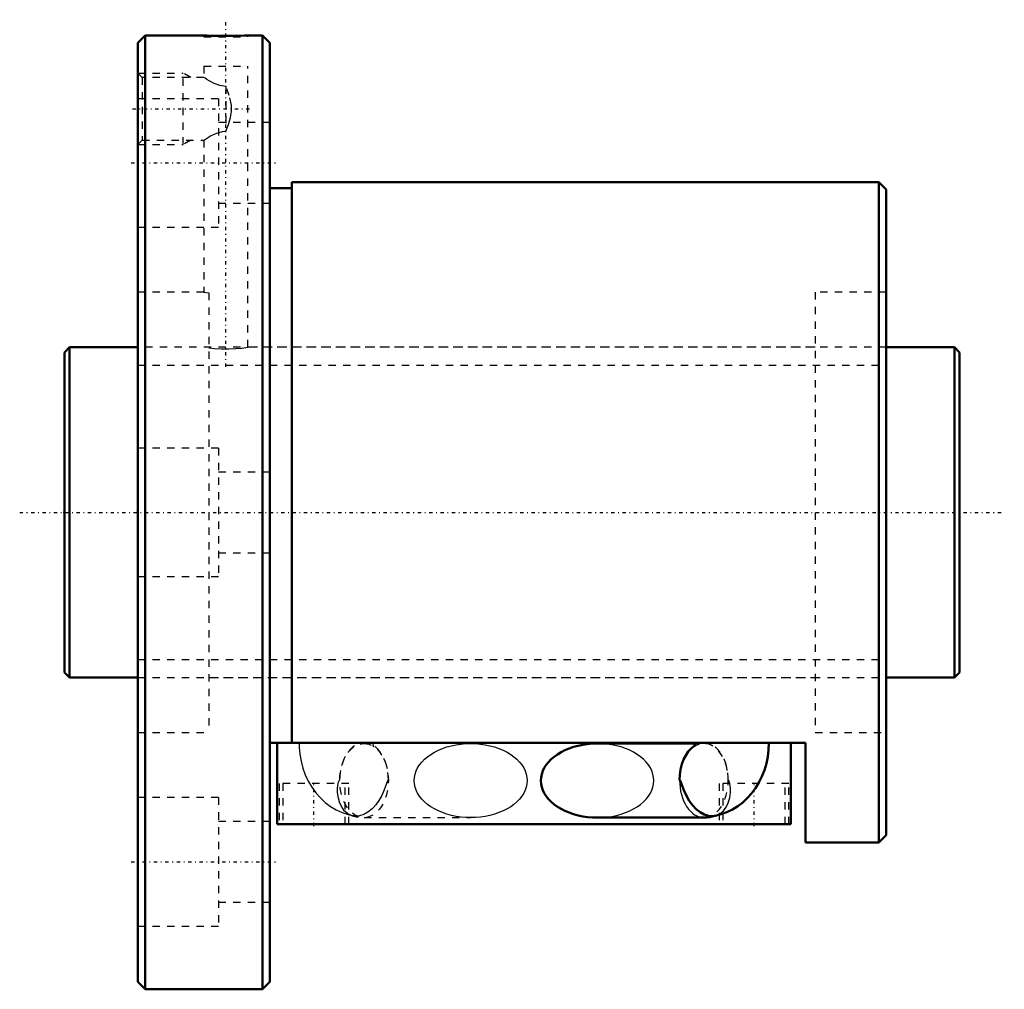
# Model space of a CAD drawing. Header units: millimetres. Extents: x -6 to 128, y -65 to 67.
import ezdxf

# ---------------------------------------------------------------- set-up
doc = ezdxf.new("R2010")
doc.units = ezdxf.units.MM
doc.linetypes.add('Center', pattern=[1.5, 0.45, -0.5, 0.05, -0.5])
doc.linetypes.add('Dashed', pattern=[2, 1, -1])
for name, color, linetype, lineweight in [('2d ConnectionPoints', 7, 'Continuous', 50), ('AM_0', 7, 'Continuous', 50), ('AM_4', 3, 'Continuous', 25), ('AM_5', 3, 'Continuous', 25), ('AM_7', 7, 'Center', 25), ('AM_9', 6, 'Dashed', 25)]:
    doc.layers.add(name, color=color, linetype=linetype, lineweight=lineweight)

# ---------------------------------------------------------------- blocks, each defined once
blk = doc.blocks.new('1_BNF_4520V_2_5RR_Nut_0_in_BNF4520V_2_5RRG1_122LC0_000_rev_4')
at = {"layer": 'AM_0'}
for p, q in [((11, 65), (10, 64)), ((11, 65), (11, -65)), ((19, 65), (11, 65)), ((27, 65), (24.96, 65)), ((28, 64), (27, 65)), ((27, 65), (27, -65)), ((10, 64), (10, -64)), ((28, 64), (28, -64)), ((111, 45), (31, 45)), ((31, 45), (31, -31.4)), ((111, 45), (111, -45)), ((112, 44), (111, 45)), ((31, 44.2), (28, 44.2)), ((112, 44), (112, -44)), ((101, -31.4), (28, -31.4)), ((29, -42.5), (29, -31.4)), ((85.91, -31.5), (72.63, -31.5)), ((99, -42.5), (99, -31.4)), ((101, -45), (101, -31.4)), ((72.63, -41.6), (87.16, -41.6)), ((99, -42.5), (29, -42.5)), ((111, -45), (112, -44)), ((101, -45), (111, -45)), ((10, -64), (11, -65)), ((27, -65), (28, -64)), ((11, -65), (27, -65))]:
    blk.add_line(p, q, dxfattribs=at)
for points in [[(25, 65), (24.92, 65), (24.53, 64.98), (23.85, 64.96), (22.97, 64.94), (21.97, 64.93), (20.98, 64.94), (20.11, 64.96), (19.44, 64.98), (19.07, 65), (19, 65)], [(72.63, -31.5), (71.96, -31.52), (71.29, -31.58), (70.64, -31.67), (70, -31.8), (69.37, -31.97), (68.78, -32.18), (68.21, -32.41), (67.68, -32.68), (67.18, -32.98), (66.73, -33.3), (66.32, -33.65), (65.96, -34.03), (65.65, -34.42), (65.39, -34.82), (65.19, -35.24), (65.05, -35.67), (64.96, -36.11), (64.93, -36.55)], [(85.92, -31.4), (85.92, -31.42), (85.91, -31.58), (85.88, -31.73), (85.85, -31.86), (85.82, -31.93), (85.81, -31.94)], [(88.6, -41.37), (88.71, -41.35), (89.51, -41.14), (90.3, -40.86), (91.05, -40.49), (91.76, -40.05), (92.44, -39.54), (93.07, -38.96), (93.65, -38.31), (94.18, -37.59), (94.65, -36.82), (95.06, -36), (95.4, -35.14), (95.67, -34.24), (95.86, -33.31), (95.98, -32.36), (96.02, -31.4)], [(64.93, -36.55), (64.96, -36.99), (65.05, -37.43), (65.19, -37.86), (65.39, -38.28), (65.65, -38.68), (65.96, -39.08), (66.32, -39.45), (66.73, -39.8), (67.18, -40.12), (67.68, -40.42), (68.21, -40.69), (68.78, -40.92), (69.37, -41.13), (70, -41.3), (70.64, -41.43), (71.29, -41.52), (71.96, -41.58), (72.63, -41.6)], [(83.85, -36.5), (83.88, -36.51), (83.91, -36.54), (83.98, -36.64), (84.16, -37.13), (84.43, -37.88), (84.77, -38.62), (85.15, -39.29), (85.59, -39.91), (86.1, -40.44), (86.65, -40.88), (87.21, -41.19), (87.79, -41.36), (88.35, -41.4), (88.6, -41.37)]]:
    blk.add_lwpolyline(points, dxfattribs=at)
blk.add_arc((87.16, -36.55), 5.05, 270, 287.4044, dxfattribs=at)
blk.add_ellipse((87.16, -36.45), major_axis=(0, 5.05), ratio=0.656059, start_param=0.40751, end_param=1.580697, dxfattribs=at)
at = {"layer": 'AM_4'}
blk.add_ellipse((87.16, -36.55), major_axis=(0, 5.05), ratio=0.656059, start_param=1.560895, end_param=3.141593, dxfattribs=at)
at = {"layer": 'AM_5', "linetype": 'Dashed'}
for p, q in [((10, 59.86), (16.2, 59.86)), ((16.2, 50.14), (16.2, 59.86)), ((17.21, 59.28), (16.2, 59.86)), ((10, 50.14), (16.2, 50.14)), ((17.21, 50.72), (16.2, 50.14))]:
    blk.add_line(p, q, dxfattribs=at)
at = {"layer": 'AM_7'}
for p, q in [((22, 19.85), (22, 67.15)), ((9.28, 55), (25.2, 55)), ((9.1, 47.63), (28.9, 47.63)), ((34, -42.78), (34, -36.67)), ((94, -42.78), (94, -36.67)), ((9.1, -47.63), (28.9, -47.63))]:
    blk.add_line(p, q, dxfattribs=at)
at = {"layer": 'AM_9'}
for p, q in [((19, 65), (19, 64.8)), ((19, 64.8), (25, 64.8)), ((25, 64.8), (25, 65)), ((19, 60.8), (25, 60.8)), ((19, 60.8), (19, 59.27)), ((25, 22.5), (25, 60.8)), ((10.58, 59.28), (10, 59.86)), ((19.02, 59.28), (10.58, 59.28)), ((10.58, 59.28), (10.58, 50.72)), ((22, 58.06), (22, 51.94)), ((21, 56.38), (10, 56.38)), ((21, 56.38), (21, 38.88)), ((28, 53.13), (21, 53.13)), ((10, 50.14), (10.58, 50.72)), ((10.58, 50.72), (19.02, 50.72)), ((19, 50.73), (19, 30)), ((21, 42.13), (28, 42.13)), ((10, 38.88), (21, 38.88)), ((19.01, 30), (10, 30)), ((19.13, 29.99), (19, 30)), ((19, 30), (19.7, 29.94)), ((19.7, 29.94), (19.7, -30)), ((102.3, 30), (102.3, -30)), ((112, 30), (102.3, 30)), ((102.3, 22.5), (24.97, 22.5)), ((21, 8.75), (10, 8.75)), ((21, 8.75), (21, -8.75)), ((28, 5.5), (21, 5.5)), ((21, -5.5), (28, -5.5)), ((10, -8.75), (21, -8.75)), ((19.7, -22.5), (102.3, -22.5)), ((10, -30), (19.7, -30)), ((102.3, -30), (112, -30)), ((55.37, -31.5), (40.84, -31.5)), ((41.37, -31.47), (41.44, -31.49)), ((42.08, -31.5), (42.08, -31.4)), ((87.16, -31.5), (85.91, -31.5)), ((38.75, -36.95), (29.25, -36.95)), ((29.25, -36.95), (29.25, -42.5)), ((29.75, -36.95), (29.75, -42.5)), ((38.25, -42.5), (38.25, -36.95)), ((38.75, -42.5), (38.75, -36.95)), ((98.75, -36.95), (89.25, -36.95)), ((89.25, -36.95), (89.25, -42.5)), ((89.75, -36.95), (89.75, -42.5)), ((98.25, -42.5), (98.25, -36.95)), ((98.75, -42.5), (98.75, -36.95)), ((21, -38.88), (10, -38.88)), ((21, -38.88), (21, -56.38)), ((40.84, -41.6), (55.37, -41.6)), ((28, -42.13), (21, -42.13)), ((21, -53.13), (28, -53.13)), ((10, -56.38), (21, -56.38))]:
    blk.add_line(p, q, dxfattribs=at)
for points in [[(22, 58.06), (21.16, 58.17), (20.42, 58.44), (19.71, 58.82), (19.4, 59.01), (19.16, 59.17), (19, 59.28), (19, 59.28)], [(22, 51.94), (22.36, 52.86), (22.65, 53.81), (22.79, 54.65), (22.77, 55.52), (22.47, 56.8), (22, 58.06)], [(19, 50.72), (19.08, 50.78), (19.38, 50.97), (19.91, 51.3), (20.3, 51.5), (20.75, 51.7), (21.53, 51.91), (22, 51.94)], [(19.7, 22.42), (20.47, 22.35), (21.41, 22.31), (22.41, 22.3), (23.37, 22.34), (24.17, 22.4), (24.73, 22.47), (24.99, 22.5), (25, 22.5)], [(31.98, -31.4), (32, -32.01), (32.09, -32.97), (32.26, -33.92), (32.51, -34.85), (32.83, -35.76), (33.24, -36.62), (33.72, -37.44), (34.27, -38.21), (34.88, -38.91), (35.55, -39.53), (36.27, -40.08), (37.04, -40.54), (37.83, -40.91), (38.24, -41.06)], [(40.84, -31.4), (41.04, -31.41), (41.37, -31.47)], [(42.02, -31.78), (42.14, -31.89), (42.19, -31.94), (42.19, -31.95)], [(42.14, -31.84), (42.11, -31.71), (42.09, -31.56), (42.08, -31.5)], [(42.19, -31.95), (42.18, -31.93), (42.15, -31.85), (42.14, -31.84)], [(47.67, -36.55), (47.7, -36.11), (47.79, -35.67), (47.94, -35.24), (48.14, -34.82), (48.4, -34.42), (48.71, -34.03), (49.07, -33.65), (49.48, -33.3), (49.93, -32.98), (50.42, -32.68), (50.96, -32.41), (51.52, -32.18), (52.12, -31.97), (52.74, -31.8), (53.38, -31.67), (54.04, -31.58), (54.7, -31.52), (55.37, -31.5)], [(55.37, -31.5), (56.04, -31.52), (56.71, -31.58), (57.36, -31.67), (58, -31.8), (58.63, -31.97), (59.22, -32.18), (59.79, -32.41), (60.32, -32.68), (60.82, -32.98), (61.27, -33.3), (61.68, -33.65), (62.04, -34.03), (62.35, -34.42), (62.61, -34.82), (62.81, -35.24), (62.95, -35.67), (63.04, -36.11), (63.07, -36.55), (63.04, -36.99), (62.95, -37.43), (62.81, -37.86), (62.61, -38.28), (62.35, -38.68), (62.04, -39.08), (61.68, -39.45), (61.27, -39.8), (60.82, -40.12), (60.32, -40.42), (59.79, -40.69), (59.22, -40.92), (58.63, -41.13), (58, -41.3), (57.36, -41.43), (56.71, -41.52), (56.04, -41.58), (55.37, -41.6)], [(72.63, -41.6), (73.3, -41.58), (73.96, -41.52), (74.62, -41.43), (75.26, -41.3), (75.88, -41.13), (76.48, -40.92), (77.04, -40.69), (77.58, -40.42), (78.07, -40.12), (78.52, -39.8), (78.93, -39.45), (79.29, -39.08), (79.6, -38.68), (79.86, -38.28), (80.06, -37.86), (80.21, -37.43), (80.3, -36.99), (80.33, -36.55), (80.3, -36.11), (80.21, -35.67), (80.06, -35.24), (79.86, -34.82), (79.6, -34.42), (79.29, -34.03), (78.93, -33.65), (78.52, -33.3), (78.07, -32.98), (77.58, -32.68), (77.04, -32.41), (76.48, -32.18), (75.88, -31.97), (75.26, -31.8), (74.62, -31.67), (73.96, -31.58), (73.3, -31.52), (72.63, -31.5)], [(85.81, -31.94), (85.81, -31.94), (85.87, -31.88), (85.87, -31.87)], [(85.87, -31.87), (86, -31.76), (86.24, -31.61), (86.59, -31.48), (86.83, -31.43)], [(38.25, -40.75), (38.19, -40.7), (37.83, -40.22), (37.53, -39.62), (37.33, -38.95), (37.22, -38.19), (37.22, -37.62), (37.25, -37.21), (37.3, -36.94), (37.34, -36.75), (37.39, -36.63), (37.44, -36.52), (37.47, -36.48), (37.5, -36.46), (37.53, -36.45)], [(44.15, -36.45), (44.12, -36.46), (44.09, -36.49), (44.02, -36.59), (43.84, -37.08), (43.57, -37.83), (43.24, -38.58), (42.87, -39.25), (42.42, -39.87), (41.92, -40.42), (41.37, -40.86), (40.81, -41.17), (40.23, -41.36), (39.67, -41.4), (39.39, -41.37)], [(55.37, -41.6), (54.7, -41.58), (54.04, -41.52), (53.38, -41.43), (52.74, -41.3), (52.12, -41.13), (51.52, -40.92), (50.96, -40.69), (50.42, -40.42), (49.93, -40.12), (49.48, -39.8), (49.07, -39.45), (48.71, -39.08), (48.4, -38.68), (48.14, -38.28), (47.94, -37.86), (47.79, -37.43), (47.7, -36.99), (47.67, -36.55)], [(88.97, -41.26), (89.38, -41.05), (89.82, -40.68), (90.18, -40.19), (90.48, -39.59), (90.67, -38.92), (90.77, -38.16), (90.77, -37.61), (90.74, -37.22), (90.69, -36.96), (90.65, -36.78), (90.61, -36.67), (90.55, -36.56), (90.52, -36.52), (90.49, -36.5), (90.47, -36.5)], [(38.24, -41.06), (38.65, -41.19), (39.39, -41.37)], [(39.02, -41.26), (38.64, -41.07), (38.25, -40.75)], [(39.39, -41.37), (39.13, -41.3), (39.02, -41.26)], [(88.6, -41.37), (88.89, -41.29), (88.97, -41.26)]]:
    blk.add_lwpolyline(points, dxfattribs=at)
for centre, start, end in [((40.84, -36.55), 248.8277, 270), ((87.16, -36.55), 287.4044, 291.0422)]:
    blk.add_arc(centre, 5.05, start, end, dxfattribs=at)
for centre, major_axis, start_param, end_param in [((40.84, -36.45), (0, -5.05), 1.570894, 4.712291), ((87.16, -36.55), (0, 5.05), 3.141593, 7.84408), ((87.16, -36.45), (0, 5.05), 0.368075, 0.40751), ((87.16, -36.45), (0, 5.05), 4.702488, 6.463153)]:
    blk.add_ellipse(centre, major_axis=major_axis, ratio=0.656059, start_param=start_param, end_param=end_param, dxfattribs=at)
blk.add_ellipse((40.84, -36.55), major_axis=(0, 5.05), ratio=0.656059, dxfattribs=at)
blk = doc.blocks.new('2_BNF_4520V_2_5RR000_Shaft_0_in_BNF4520V_2_5RRG1_122LC0_000_rev_4')
at = {"layer": 'AM_0'}
for p, q in [((0.7, 22.5), (0, 21.8)), ((0, 21.8), (0, -21.8)), ((10, 22.5), (0.7, 22.5)), ((0.7, 22.5), (0.7, -22.5)), ((121.3, 22.5), (112, 22.5)), ((121.3, 22.5), (121.3, -22.5)), ((122, 21.8), (121.3, 22.5)), ((122, 21.8), (122, -21.8)), ((0, -21.8), (0.7, -22.5)), ((0.7, -22.5), (10, -22.5)), ((112, -22.5), (121.3, -22.5)), ((121.3, -22.5), (122, -21.8))]:
    blk.add_line(p, q, dxfattribs=at)
at = {"layer": 'AM_5', "linetype": 'Dashed'}
for p, q in [((10, 20.0465), (112, 20.0465)), ((10, -20.0465), (112, -20.0465))]:
    blk.add_line(p, q, dxfattribs=at)
at = {"layer": 'AM_7'}
blk.add_line((-6.1, 0), (128.1, 0), dxfattribs=at)
at = {"layer": 'AM_9'}
for p, q in [((112, 22.5), (10, 22.5)), ((10, -22.5), (112, -22.5))]:
    blk.add_line(p, q, dxfattribs=at)

msp = doc.modelspace()

# ---------------------------------------------------------------- linework, layer by layer
at = {"layer": '2d ConnectionPoints'}
for p in [(0, 0), (10, 0)]:
    msp.add_point(p, dxfattribs=at)

# ---------------------------------------------------------------- block references
for name in ['1_BNF_4520V_2_5RR_Nut_0_in_BNF4520V_2_5RRG1_122LC0_000_rev_4', '2_BNF_4520V_2_5RR000_Shaft_0_in_BNF4520V_2_5RRG1_122LC0_000_rev_4']:
    msp.add_blockref(name, (0, 0))

doc.saveas('drawing.dxf')
